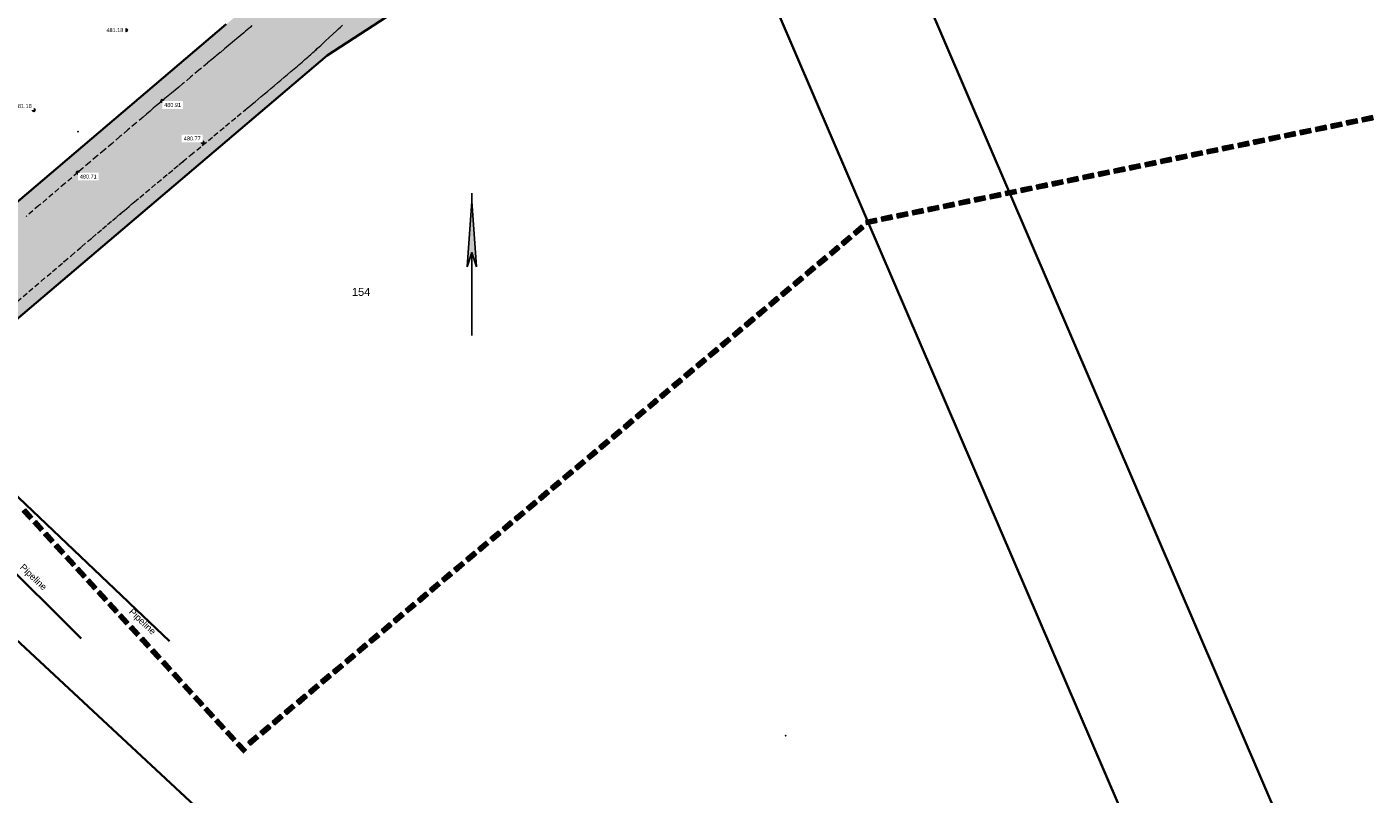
# Model space of a CAD drawing. Header units: metres. Extents: x 32314623 to 32316932, y 5614378 to 5615384.
# Tile 27 of 35: x 32316198 to 32316325, y 5614873 to 5614946. Entities that reach past the tile are written whole.
import ezdxf

# ---------------------------------------------------------------- set-up
doc = ezdxf.new("R2010")
doc.units = ezdxf.units.M
for name, pattern in [('1', [0]), ('20', [1.5, 0.5, -0.25, 0.5, -0.25]), ('24', [0])]:
    doc.linetypes.add(name, pattern=pattern)
doc.layers.get('0').update_dxf_attribs({"color": 1, "linetype": 'CONTINUOUS'})
for name, color, linetype in [('alte Grenzen', 7, 'CONTINUOUS'), ('B-Plan', 7, 'CONTINUOUS'), ('Diverses', 7, 'CONTINUOUS'), ('Fahrbahn', 7, 'CONTINUOUS'), ('Flurstücksnummer - Straßenname', 7, 'CONTINUOUS'), ('GEOMETRIE', 7, 'CONTINUOUS'), ('Höhenpunkte', 7, 'CONTINUOUS'), ('Höhentexte', 7, 'CONTINUOUS'), ('Nordpfeil', 7, 'CONTINUOUS'), ('Texte Whs Ga usw', 7, 'CONTINUOUS'), ('Texte zu Fahrbahn - Toptexte', 7, 'CONTINUOUS'), ('vorhandene Straße', 7, 'CONTINUOUS')]:
    doc.layers.add(name, color=color, linetype=linetype)
doc.styles.add('Flurstücksnummer', font='Arial.ttf')
doc.styles.add('n', font='Arial.ttf')
doc.styles.add('Textart 352', font='Arial.ttf')

# ---------------------------------------------------------------- blocks, each defined once
blk = doc.blocks.new('S40')
at = {"lineweight": -2}
blk.add_hatch(color=0, dxfattribs=at).paths.add_polyline_path([(0, 0.4), (0.03, -0.015), (0, 0.075), (-0.03, -0.015)], flags=0)
at = {"color": 0, "lineweight": -2}
for points in [[(0, 0.4), (0, 0.45)], [(0.03, -0.015), (0, 0.4), (-0.03, -0.015)], [(0.03, -0.015), (0, 0.075), (-0.03, -0.015)], [(0, 0.075), (0, -0.45)]]:
    blk.add_lwpolyline(points, dxfattribs=at)
blk = doc.blocks.new('S107')
at = {"lineweight": -2}
blk.add_hatch(color=0, dxfattribs=at).paths.add_polyline_path([(0.5, 0), (0.489765, -0.100649), (0.459479, -0.197178), (0.410382, -0.285634), (0.344483, -0.362396), (0.264482, -0.424322), (0.173653, -0.468876), (0.075714, -0.494234), (-0.025325, -0.499358), (-0.125326, -0.484039), (-0.220197, -0.448902), (-0.306053, -0.395388), (-0.379379, -0.325686), (-0.437173, -0.242651), (-0.47707, -0.149682), (-0.497435, -0.050584), (-0.497435, 0.050584), (-0.47707, 0.149682), (-0.437173, 0.242651), (-0.379379, 0.325686), (-0.306053, 0.395388), (-0.220197, 0.448902), (-0.125326, 0.484039), (-0.025325, 0.499358), (0.075714, 0.494234), (0.173653, 0.468876), (0.264482, 0.424322), (0.344483, 0.362396), (0.410382, 0.285634), (0.459479, 0.197178), (0.489765, 0.100649)], flags=0)
at = {"color": 0, "lineweight": -2}
blk.add_lwpolyline([(0.433013, -0.25, -0.5773502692), (-0.433013, -0.25, -0.5773502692), (0, 0.5, -0.5773502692)], format="xyb", close=True, dxfattribs=at)
blk = doc.blocks.new('S157')
at = {"lineweight": -2}
blk.add_hatch(color=0, dxfattribs=at).paths.add_polyline_path([(-0.5, 0.2), (0.5, 0.2), (0.5, -0.2), (-0.5, -0.2)], flags=0)
at = {"color": 0, "lineweight": -2}
blk.add_lwpolyline([(0.5, -0.2), (-0.5, -0.2), (-0.5, 0.2), (0.5, 0.2)], close=True, dxfattribs=at)
for points in [[(0.45, 0.15), (-0.45, 0.15)], [(-0.45, 0.1), (0.45, 0.1)], [(0.45, 0.05), (-0.45, 0.05)], [(0.45, 0), (-0.45, 0)], [(-0.45, -0.05), (0.45, -0.05)], [(0.45, -0.1), (-0.45, -0.1)], [(-0.45, -0.15), (0.45, -0.15)]]:
    blk.add_lwpolyline(points, dxfattribs=at)

msp = doc.modelspace()

# ---------------------------------------------------------------- hatches: boundary and pattern name
at = {"layer": 'vorhandene Straße', "lineweight": 25, "true_color": 0xe6d499}
msp.add_hatch(color=41, dxfattribs=at).paths.add_polyline_path([(32316174.34, 5614910.14), (32316216.75, 5614946.2), (32316230.11, 5614957.35), (32316232.82, 5614963.28), (32316232.45, 5614967.63), (32316238.07, 5614964.46), (32316247.82, 5614962.68), (32316254.36, 5614961.5), (32316226.31, 5614943.24), (32316179.82, 5614903.69), (32316169.86, 5614895.2), (32316153.54, 5614876.09), (32316091.16, 5614790.12), (32316045.78, 5614713.84), (32316039.99, 5614706.09), (32315975.75, 5614631.09), (32315906.45, 5614561.95), (32315862.41, 5614523.61), (32315840.61, 5614499.19), (32315813.64, 5614462.48), (32315803.32, 5614458.91), (32315831.34, 5614501.14), (32315841.16, 5614512.32), (32315857.59, 5614528.72), (32315902.08, 5614566.79), (32315970.94, 5614635.46), (32316037.64, 5614715.07), (32316079.08, 5614783.37), (32316098.45, 5614813.84), (32316128.16, 5614855.56), (32316146.92, 5614881.39), (32316163.86, 5614901.23)], flags=0)

# ---------------------------------------------------------------- linework, layer by layer
at = {"layer": 'alte Grenzen', "color": 7, "linetype": '1', "lineweight": 35}
msp.add_line((32316319.84, 5614862.98), (32316275.93, 5614965.29), dxfattribs=at)
msp.add_lwpolyline([(32316307.62, 5614857.46), (32316277.42, 5614927.8), (32316262.34, 5614962.9)], dxfattribs=at)
at = {"layer": 'Diverses', "color": 7, "true_color": 0xffffff}
for p in [(32316202.71, 5614936.02), (32316269.76, 5614878.76)]:
    msp.add_point(p, dxfattribs=at)
at = {"layer": 'Fahrbahn', "color": 7, "true_color": 0xffffff}
for p in [(32316225.29, 5614943.82), (32316218.52, 5614938.05), (32316212.64, 5614933.18), (32316206.71, 5614928.22), (32316201.39, 5614923.7)]:
    msp.add_point(p, dxfattribs=at)

# ---------------------------------------------------------------- block references
at = {"layer": 'B-Plan', "color": 7, "xscale": 1.0025, "yscale": 1.0025}
for p, rotation in [((32316320.47, 5614936.33), 191.697481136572), ((32316321.93, 5614936.63), 191.697481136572), ((32316323.4, 5614936.94), 191.697481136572), ((32316324.87, 5614937.24), 191.697481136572), ((32316313.12, 5614934.81), 191.697481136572), ((32316314.59, 5614935.11), 191.697481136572), ((32316316.06, 5614935.42), 191.697481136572), ((32316317.53, 5614935.72), 191.697481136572), ((32316319, 5614936.03), 191.697481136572), ((32316307.25, 5614933.59), 191.697481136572), ((32316308.72, 5614933.9), 191.697481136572), ((32316310.18, 5614934.2), 191.697481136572), ((32316311.65, 5614934.51), 191.697481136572), ((32316301.37, 5614932.38), 191.697481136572), ((32316302.84, 5614932.68), 191.697481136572), ((32316304.31, 5614932.98), 191.697481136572), ((32316305.78, 5614933.29), 191.697481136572), ((32316295.5, 5614931.16), 191.697481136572), ((32316296.96, 5614931.46), 191.697481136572), ((32316298.43, 5614931.77), 191.697481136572), ((32316299.9, 5614932.07), 191.697481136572), ((32316289.62, 5614929.94), 191.697481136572), ((32316291.09, 5614930.25), 191.697481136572), ((32316292.56, 5614930.55), 191.697481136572), ((32316294.03, 5614930.86), 191.697481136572), ((32316282.28, 5614928.42), 191.697481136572), ((32316283.74, 5614928.73), 191.697481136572), ((32316285.21, 5614929.03), 191.697481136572), ((32316286.68, 5614929.34), 191.697481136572), ((32316288.15, 5614929.64), 191.697481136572), ((32316277.87, 5614927.51), 191.697481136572), ((32316279.34, 5614927.82), 191.697481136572), ((32316280.81, 5614928.12), 191.697481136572), ((32316275.51, 5614925.71), 220.125125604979), ((32316276.66, 5614926.67), 220.125125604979), ((32316274.37, 5614924.74), 220.125125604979), ((32316273.22, 5614923.77), 220.125125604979), ((32316272.07, 5614922.81), 220.125125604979), ((32316269.78, 5614920.87), 220.125125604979), ((32316270.93, 5614921.84), 220.125125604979), ((32316268.63, 5614919.91), 220.125125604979), ((32316267.48, 5614918.94), 220.125125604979), ((32316265.19, 5614917), 220.125125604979), ((32316266.34, 5614917.97), 220.125125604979), ((32316264.04, 5614916.04), 220.125125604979), ((32316262.9, 5614915.07), 220.125125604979), ((32316260.6, 5614913.14), 220.125125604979), ((32316261.75, 5614914.1), 220.125125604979), ((32316259.46, 5614912.17), 220.125125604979), ((32316258.31, 5614911.2), 220.125125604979), ((32316256.01, 5614909.27), 220.125125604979), ((32316257.16, 5614910.24), 220.125125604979), ((32316254.87, 5614908.3), 220.125125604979), ((32316253.72, 5614907.34), 220.125125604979), ((32316251.43, 5614905.4), 220.125125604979), ((32316252.57, 5614906.37), 220.125125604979), ((32316250.28, 5614904.44), 220.125125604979), ((32316249.13, 5614903.47), 220.125125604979), ((32316246.84, 5614901.54), 220.125125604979), ((32316247.99, 5614902.5), 220.125125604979), ((32316245.69, 5614900.57), 220.125125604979), ((32316197.91, 5614899.74), 132.506527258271), ((32316244.55, 5614899.6), 220.125125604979), ((32316198.93, 5614898.64), 132.506527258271), ((32316242.25, 5614897.67), 220.125125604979), ((32316243.4, 5614898.64), 220.125125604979), ((32316199.94, 5614897.53), 132.506527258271), ((32316200.95, 5614896.43), 132.506527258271), ((32316241.1, 5614896.7), 220.125125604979), ((32316201.97, 5614895.32), 132.506527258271), ((32316239.96, 5614895.74), 220.125125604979), ((32316202.98, 5614894.21), 132.506527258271), ((32316237.66, 5614893.8), 220.125125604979), ((32316238.81, 5614894.77), 220.125125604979), ((32316203.99, 5614893.11), 132.506527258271), ((32316236.52, 5614892.84), 220.125125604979), ((32316205.01, 5614892), 132.506527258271), ((32316235.37, 5614891.87), 220.125125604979), ((32316206.02, 5614890.9), 132.506527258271), ((32316234.22, 5614890.9), 220.125125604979), ((32316231.93, 5614888.97), 220.125125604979), ((32316233.08, 5614889.94), 220.125125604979), ((32316230.78, 5614888), 220.125125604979), ((32316210.07, 5614886.47), 132.506527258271), ((32316229.63, 5614887.04), 220.125125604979), ((32316211.09, 5614885.37), 132.506527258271), ((32316227.34, 5614885.1), 220.125125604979), ((32316228.49, 5614886.07), 220.125125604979), ((32316212.1, 5614884.26), 132.506527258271), ((32316226.19, 5614884.14), 220.125125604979), ((32316213.11, 5614883.16), 132.506527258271), ((32316225.05, 5614883.17), 220.125125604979), ((32316214.13, 5614882.05), 132.506527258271), ((32316222.75, 5614881.24), 220.125125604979), ((32316223.9, 5614882.2), 220.125125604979), ((32316215.14, 5614880.94), 132.506527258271), ((32316216.15, 5614879.84), 132.506527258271), ((32316221.61, 5614880.27), 220.125125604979), ((32316217.17, 5614878.73), 132.506527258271), ((32316220.46, 5614879.3), 220.125125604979), ((32316218.18, 5614877.63), 132.506527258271), ((32316219.31, 5614878.34), 220.125125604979)]:
    msp.add_blockref('S157', p, dxfattribs=dict(at, rotation=rotation))
at = {"layer": 'Höhenpunkte', "color": 7, "xscale": 0.2525, "yscale": 0.2525}
for p in [(32316207.27, 5614945.64, 481.18), (32316210.68, 5614938.93, 480.91), (32316198.51, 5614938.06, 481.18), (32316214.52, 5614934.99, 480.77), (32316202.68, 5614932.14, 480.71)]:
    msp.add_blockref('S107', p, dxfattribs=at)
at = {"layer": 'Nordpfeil', "color": 7, "xscale": 15, "yscale": 15}
msp.add_blockref('S40', (32316240.02, 5614923.43), dxfattribs=at)

# ---------------------------------------------------------------- next in the draw order: texts
at = {"layer": 'Flurstücksnummer - Straßenname', "color": 7, "lineweight": 30, "insert": (32316229.53, 5614920.44), "char_height": 0.75, "attachment_point": 8, "line_spacing_factor": 0.84, "style": 'Flurstücksnummer', "bg_fill": 2}
msp.add_mtext('154', dxfattribs=at)
at = {"layer": 'Höhentexte', "color": 7, "lineweight": 25, "char_height": 0.375, "line_spacing_factor": 0.84, "style": 'n', "bg_fill": 2}
for s, insert, attachment_point in [('481.18', (32316207, 5614945.64, 481.18), 6), ('481.18', (32316198.32, 5614938.26, 481.18), 9), ('480.91', (32316210.87, 5614938.74, 480.91), 1), ('480.77', (32316214.33, 5614935.18, 480.77), 9), ('480.71', (32316202.88, 5614931.95, 480.71), 1)]:
    msp.add_mtext(s, dxfattribs=dict(at, insert=insert, attachment_point=attachment_point))
at = {"layer": 'Texte Whs Ga usw', "color": 1, "lineweight": 25, "insert": (32316197.02, 5614894.51), "char_height": 0.627, "attachment_point": 7, "rotation": 316.1049, "line_spacing_factor": 0.84, "style": 'Textart 352', "bg_fill": 2}
msp.add_mtext('Pipeline', dxfattribs=at)
at = {"layer": 'Texte zu Fahrbahn - Toptexte', "color": 1, "lineweight": 25, "insert": (32316207.35, 5614890.3), "char_height": 0.627, "attachment_point": 7, "rotation": 316.1049, "line_spacing_factor": 0.84, "style": 'Textart 352', "bg_fill": 2}
msp.add_mtext('Pipeline', dxfattribs=at)

# ---------------------------------------------------------------- next in the draw order: linework, layer by layer
at = {"layer": 'alte Grenzen', "color": 7, "linetype": '1', "lineweight": 35}
msp.add_line((32316174.34, 5614910.14), (32316216.75, 5614946.2), dxfattribs=at)
for points in [[(32316254.36, 5614961.5), (32316226.31, 5614943.24), (32316195.59, 5614917.1), (32316179.82, 5614903.69)], [(32316179.82, 5614903.69), (32316227.04, 5614859.74), (32316247.19, 5614840.99), (32316265.52, 5614823.93), (32316271.46, 5614818.41)]]:
    msp.add_lwpolyline(points, dxfattribs=at)
at = {"layer": 'Fahrbahn', "color": 7, "linetype": '20', "lineweight": 18}
for points in [[(32316196.95, 5614919.9), (32316198.06, 5614920.85), (32316200.28, 5614922.75), (32316201.39, 5614923.7), (32316202.06, 5614924.26), (32316203.05, 5614925.11), (32316204.05, 5614925.96), (32316204.55, 5614926.39), (32316205.04, 5614926.81), (32316205.5, 5614927.2), (32316205.96, 5614927.59), (32316206.37, 5614927.94), (32316206.71, 5614928.22), (32316206.89, 5614928.38), (32316207.1, 5614928.55), (32316207.32, 5614928.74), (32316207.55, 5614928.93), (32316207.79, 5614929.13), (32316208.05, 5614929.35), (32316208.56, 5614929.77), (32316209.11, 5614930.24), (32316209.67, 5614930.7), (32316210.22, 5614931.17), (32316210.78, 5614931.63), (32316211.29, 5614932.06), (32316211.8, 5614932.48), (32316212.27, 5614932.87), (32316212.64, 5614933.18), (32316213.37, 5614933.79), (32316214.48, 5614934.7), (32316215.58, 5614935.61), (32316216.68, 5614936.53), (32316217.79, 5614937.44), (32316218.52, 5614938.05), (32316218.74, 5614938.23), (32316218.98, 5614938.43), (32316219.24, 5614938.65), (32316219.5, 5614938.86), (32316219.78, 5614939.1), (32316220.07, 5614939.34), (32316220.36, 5614939.59), (32316220.67, 5614939.84), (32316220.98, 5614940.11), (32316221.29, 5614940.37), (32316221.61, 5614940.64), (32316221.93, 5614940.91), (32316222.25, 5614941.18), (32316222.57, 5614941.44), (32316222.88, 5614941.71), (32316223.03, 5614941.84), (32316223.19, 5614941.97), (32316223.34, 5614942.1), (32316223.49, 5614942.23), (32316223.64, 5614942.36), (32316223.78, 5614942.48), (32316223.93, 5614942.61), (32316224.07, 5614942.73), (32316224.2, 5614942.85), (32316224.34, 5614942.97), (32316224.47, 5614943.08), (32316224.6, 5614943.2), (32316224.73, 5614943.31), (32316224.85, 5614943.42), (32316224.96, 5614943.52), (32316225.08, 5614943.62), (32316225.19, 5614943.72), (32316225.29, 5614943.82), (32316225.41, 5614943.93), (32316225.55, 5614944.05), (32316225.7, 5614944.19), (32316225.84, 5614944.32), (32316226, 5614944.47), (32316226.17, 5614944.62), (32316226.5, 5614944.93), (32316226.86, 5614945.27), (32316227.22, 5614945.61), (32316227.4, 5614945.78), (32316227.58, 5614945.94), (32316227.75, 5614946.11)], [(32316219.19, 5614946.07), (32316219.04, 5614945.94), (32316218.89, 5614945.81), (32316218.73, 5614945.68), (32316218.57, 5614945.54), (32316218.41, 5614945.4), (32316218.07, 5614945.11), (32316217.71, 5614944.81), (32316217.34, 5614944.5), (32316216.97, 5614944.18), (32316216.58, 5614943.86), (32316216.18, 5614943.52), (32316215.78, 5614943.19), (32316215.38, 5614942.85), (32316214.97, 5614942.52), (32316214.17, 5614941.84), (32316213.36, 5614941.17), (32316212.62, 5614940.56), (32316212.25, 5614940.25), (32316211.9, 5614939.96), (32316211.57, 5614939.68), (32316211.25, 5614939.41), (32316210.94, 5614939.16), (32316210.68, 5614938.93), (32316210.43, 5614938.72), (32316210.15, 5614938.49), (32316209.84, 5614938.23), (32316209.54, 5614937.97), (32316209.21, 5614937.69), (32316208.87, 5614937.4), (32316208.18, 5614936.82), (32316207.43, 5614936.18), (32316206.68, 5614935.55), (32316205.93, 5614934.91), (32316205.18, 5614934.27), (32316204.49, 5614933.69), (32316203.81, 5614933.1), (32316203.18, 5614932.57), (32316202.68, 5614932.14), (32316201.46, 5614931.1), (32316199.01, 5614929.01), (32316197.79, 5614927.97)]]:
    msp.add_lwpolyline(points, dxfattribs=at)
at = {"layer": 'GEOMETRIE', "color": 3, "linetype": '24', "lineweight": 35}
msp.add_line((32316203.01, 5614887.98), (32316183.95, 5614906.93), dxfattribs=at)
msp.add_lwpolyline([(32316143.99, 5614955.55), (32316187.33, 5614910.57), (32316211.39, 5614887.7)], dxfattribs=at)

# ---------------------------------------------------------------- next in the draw order: block references
at = {"layer": 'B-Plan', "color": 7, "xscale": 1.0025, "yscale": 1.0025, "rotation": 132.506527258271}
for p in [(32316207.03, 5614889.79), (32316208.05, 5614888.69), (32316209.06, 5614887.58)]:
    msp.add_blockref('S157', p, dxfattribs=at)

doc.saveas('drawing.dxf')
